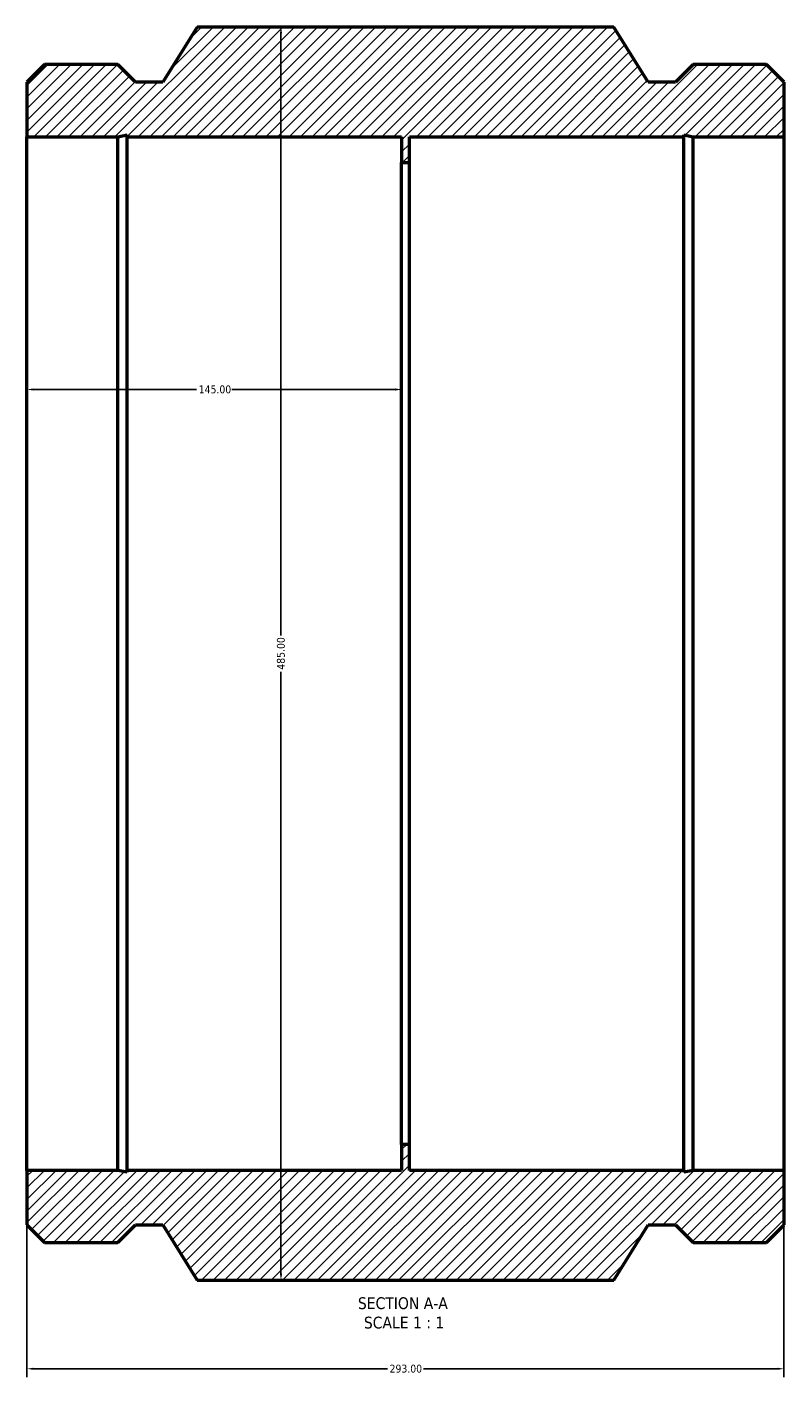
# Model space of a CAD drawing. Header units: millimetres. Extents: x -324 to 1210, y -375 to 1297.
# Tile 4 of 4: x 304 to 597, y 774 to 1297. Entities that reach past the tile are written whole.
import ezdxf

# ---------------------------------------------------------------- set-up
doc = ezdxf.new("R2010")
doc.units = ezdxf.units.MM
for name, color, linetype, lineweight in [('Dimension (ANSI)', 7, 'Continuous', 25), ('Hatch (ANSI)', 7, 'Continuous', 18), ('Symbol (ANSI)', 7, 'Continuous', 25), ('Visible (ANSI)', 7, 'Continuous', 50)]:
    doc.layers.add(name, color=color, linetype=linetype, lineweight=lineweight)
doc.styles.add('Label Text (ANSI)', font='tahoma.ttf')
doc.styles.add('Note Text (ANSI)', font='tahoma.ttf')
doc.dimstyles.new('Default - mm (ANSI)', dxfattribs={"dimtxt": 3.048, "dimasz": 2.5, "dimexe": 3.175, "dimexo": 1.6002, "dimgap": 0.8, "dimtad": 0, "dimtoh": 1, "dimrnd": 1e-08, "dimzin": 4, "dimdsep": 46, "dimtxsty": 'Note Text (ANSI)', "dimcen": 0.09, "dimdle": 10, "dimclrd": 256, "dimclre": 256, "dimclrt": 256, "dimadec": 1, "dimazin": 1, "dimtfac": 1, "dimtofl": 0, "dimtmove": 0, "dimatfit": 3, "dimfxl": 1, "dimtolj": 1, "dimtzin": 4, "dimlwd": -1, "dimlwe": -1, "dimarcsym": 0})

# ---------------------------------------------------------------- blocks, each defined once
blk = doc.blocks.new('*D7')
at = {"layer": 'Defpoints', "color": 0, "transparency": 16777216}
for p in [(449.03, 1156.28), (304.03, 1054.08), (449.03, 1054.08)]:
    blk.add_point(p, dxfattribs=at)
at = {"layer": 'Dimension (ANSI)', "transparency": 16777216}
for p, q in [((306.53, 1156.28), (369.69, 1156.28)), ((446.53, 1156.28), (383.37, 1156.28))]:
    blk.add_line(p, q, dxfattribs=at)
for points in [[(306.53, 1156.7), (306.53, 1155.86), (304.03, 1156.28)], [(446.53, 1156.7), (446.53, 1155.86), (449.03, 1156.28)]]:
    blk.add_solid(points, dxfattribs=at)
at = {"layer": 'Dimension (ANSI)', "color": 230, "true_color": 0xff0080, "transparency": 16777216, "insert": (370.49, 1157.87), "char_height": 3.048, "attachment_point": 1, "style": 'Note Text (ANSI)'}
blk.add_mtext('\\A1;145.00', dxfattribs=at)
blk = doc.blocks.new('*D8')
at = {"layer": 'Defpoints', "color": 0, "transparency": 16777216}
for p in [(402.34, 1296.58), (402.34, 811.58), (402.34, 811.58)]:
    blk.add_point(p, dxfattribs=at)
at = {"layer": 'Dimension (ANSI)', "transparency": 16777216}
for p, q in [((402.34, 1294.08), (402.34, 1061.11)), ((402.34, 814.08), (402.34, 1047.05))]:
    blk.add_line(p, q, dxfattribs=at)
for points in [[(401.92, 1294.08), (402.76, 1294.08), (402.34, 1296.58)], [(401.92, 814.08), (402.76, 814.08), (402.34, 811.58)]]:
    blk.add_solid(points, dxfattribs=at)
at = {"layer": 'Dimension (ANSI)', "color": 230, "true_color": 0xff0080, "transparency": 16777216, "insert": (400.75, 1047.85), "char_height": 3.048, "attachment_point": 1, "rotation": 90, "style": 'Note Text (ANSI)'}
blk.add_mtext('\\A1;485.00', dxfattribs=at)
blk = doc.blocks.new('*D9')
at = {"layer": 'Defpoints', "color": 0, "transparency": 16777216}
for p in [(304.03, 854.08), (597.03, 854.08), (597.03, 777.29)]:
    blk.add_point(p, dxfattribs=at)
at = {"layer": 'Dimension (ANSI)', "transparency": 16777216}
for p, q in [((304.03, 852.48), (304.03, 774.11)), ((597.03, 852.48), (597.03, 774.11)), ((306.53, 777.29), (443.57, 777.29)), ((594.53, 777.29), (457.49, 777.29))]:
    blk.add_line(p, q, dxfattribs=at)
for points in [[(306.53, 777.71), (306.53, 776.87), (304.03, 777.29)], [(594.53, 777.71), (594.53, 776.87), (597.03, 777.29)]]:
    blk.add_solid(points, dxfattribs=at)
at = {"layer": 'Dimension (ANSI)', "color": 230, "true_color": 0xff0080, "transparency": 16777216, "insert": (444.37, 778.88), "char_height": 3.048, "attachment_point": 1, "style": 'Note Text (ANSI)'}
blk.add_mtext('\\A1;293.00', dxfattribs=at)

msp = doc.modelspace()

# ---------------------------------------------------------------- hatches: boundary and pattern name
at = {"layer": 'Hatch (ANSI)'}
h = msp.add_hatch(dxfattribs=at)
h.set_pattern_fill('ANSI31', color=256, scale=25.4, style=0)
h.set_pattern_definition([(45, (0, 0), (-2.245064, 2.245064), [])])
h.paths.add_polyline_path([(304.031, 1275.19), (304.031, 1254.078), (339.243, 1254.078), (342.769, 1254.828), (342.769, 1254.078), (449.031, 1254.078), (449.031, 1244.078), (452.031, 1244.078), (452.031, 1254.078), (558.294, 1254.078), (558.294, 1254.828), (561.82, 1254.078), (597.031, 1254.078), (597.031, 1275.19), (590.193, 1282.028), (561.82, 1282.028), (554.981, 1275.19), (544.469, 1275.19), (531.106, 1296.578), (369.956, 1296.578), (356.594, 1275.19), (346.081, 1275.19), (339.243, 1282.028), (310.87, 1282.028)])
h.paths.add_polyline_path([(304.031, 854.078), (304.031, 832.967), (310.87, 826.128), (339.243, 826.128), (346.081, 832.967), (356.594, 832.967), (369.956, 811.578), (531.106, 811.578), (544.469, 832.967), (554.981, 832.967), (561.82, 826.128), (590.193, 826.128), (597.031, 832.967), (597.031, 854.078), (561.82, 854.078), (558.294, 853.329), (558.294, 854.078), (452.031, 854.078), (452.031, 864.078), (449.031, 864.078), (449.031, 854.078), (342.769, 854.078), (342.769, 853.329), (339.243, 854.078)])

# ---------------------------------------------------------------- linework, layer by layer
at = {"layer": 'Visible (ANSI)'}
for p, q in [((369.956, 1296.578), (356.594, 1275.19)), ((531.106, 1296.578), (369.956, 1296.578)), ((544.469, 1275.19), (531.106, 1296.578)), ((310.87, 1282.028), (304.031, 1275.19)), ((339.243, 1282.028), (310.87, 1282.028)), ((346.081, 1275.19), (339.243, 1282.028)), ((561.82, 1282.028), (554.981, 1275.19)), ((590.193, 1282.028), (561.82, 1282.028)), ((597.031, 1275.19), (590.193, 1282.028)), ((304.031, 1275.19), (304.031, 1254.078)), ((356.594, 1275.19), (346.081, 1275.19)), ((554.981, 1275.19), (544.469, 1275.19)), ((597.031, 1254.078), (597.031, 1275.19)), ((304.031, 1254.078), (339.243, 1254.078)), ((304.031, 854.078), (304.031, 1254.078)), ((339.243, 1254.078), (342.769, 1254.828)), ((339.243, 854.078), (339.243, 1254.078)), ((342.769, 1254.828), (342.769, 1254.078)), ((342.769, 1254.078), (449.031, 1254.078)), ((342.769, 854.078), (342.769, 1254.078)), ((449.031, 1254.078), (449.031, 1244.078)), ((452.031, 1244.078), (452.031, 1254.078)), ((452.031, 1254.078), (558.294, 1254.078)), ((558.294, 1254.078), (558.294, 1254.828)), ((558.294, 1254.828), (561.82, 1254.078)), ((558.294, 854.078), (558.294, 1254.078)), ((561.82, 1254.078), (597.031, 1254.078)), ((561.82, 854.078), (561.82, 1254.078)), ((597.031, 854.078), (597.031, 1254.078)), ((449.031, 1244.078), (452.031, 1244.078)), ((449.031, 864.078), (449.031, 1244.078)), ((452.031, 864.078), (452.031, 1244.078)), ((452.031, 864.078), (449.031, 864.078)), ((449.031, 864.078), (449.031, 854.078)), ((452.031, 854.078), (452.031, 864.078)), ((304.031, 854.078), (304.031, 832.967)), ((339.243, 854.078), (304.031, 854.078)), ((342.769, 853.329), (339.243, 854.078)), ((449.031, 854.078), (342.769, 854.078)), ((342.769, 854.078), (342.769, 853.329)), ((558.294, 854.078), (452.031, 854.078)), ((561.82, 854.078), (558.294, 853.329)), ((558.294, 853.329), (558.294, 854.078)), ((597.031, 854.078), (561.82, 854.078)), ((597.031, 832.967), (597.031, 854.078)), ((304.031, 832.967), (310.87, 826.128)), ((339.243, 826.128), (346.081, 832.967)), ((346.081, 832.967), (356.594, 832.967)), ((356.594, 832.967), (369.956, 811.578)), ((531.106, 811.578), (544.469, 832.967)), ((544.469, 832.967), (554.981, 832.967)), ((554.981, 832.967), (561.82, 826.128)), ((590.193, 826.128), (597.031, 832.967)), ((310.87, 826.128), (339.243, 826.128)), ((561.82, 826.128), (590.193, 826.128)), ((369.956, 811.578), (531.106, 811.578))]:
    msp.add_line(p, q, dxfattribs=at)

# ---------------------------------------------------------------- texts
at = {"layer": 'Symbol (ANSI)', "char_height": 4.572, "attachment_point": 7, "style": 'Label Text (ANSI)'}
for s, insert in [('SECTION A-A', (432.107, 800.313)), ('SCALE 1 : 1', (434.426, 792.801))]:
    msp.add_mtext(s, dxfattribs=dict(at, insert=insert))

# ---------------------------------------------------------------- dimensions: what is measured, and where the dimension line sits
at = {"layer": 'Dimension (ANSI)'}
for base, p1, p2, angle, override, picture, middle in [((402.339, 811.578), (402.339, 1296.578), (402.339, 811.578), 90, {"dimtoh": 0, "dimdec": 2, "dimse1": 1, "dimse2": 1, "dimtp": 0, "dimtm": 0, "dimtdec": 2, "dimatfit": 1}, '*D8', (402.339, 1054.078)), ((449.031, 1156.281), (304.031, 1054.078), (449.031, 1054.078), 180, {"dimtoh": 0, "dimdec": 2, "dimse1": 1, "dimse2": 1, "dimtp": 0, "dimtm": 0, "dimtdec": 2, "dimatfit": 1}, '*D7', (376.531, 1156.281)), ((597.031, 777.289), (304.031, 854.078), (597.031, 854.078), 180, {"dimtoh": 0, "dimdec": 2, "dimtp": 0, "dimtm": 0, "dimtdec": 2, "dimatfit": 1}, '*D9', (450.531, 777.289))]:
    dim = msp.add_linear_dim(base=base, p1=p1, p2=p2, angle=angle, dimstyle='Default - mm (ANSI)', override=override, dxfattribs=at)
    dim.commit()
    dim.dimension.update_dxf_attribs({"geometry": picture, "text_midpoint": middle, "dimtype": 160})

doc.saveas('drawing.dxf')
